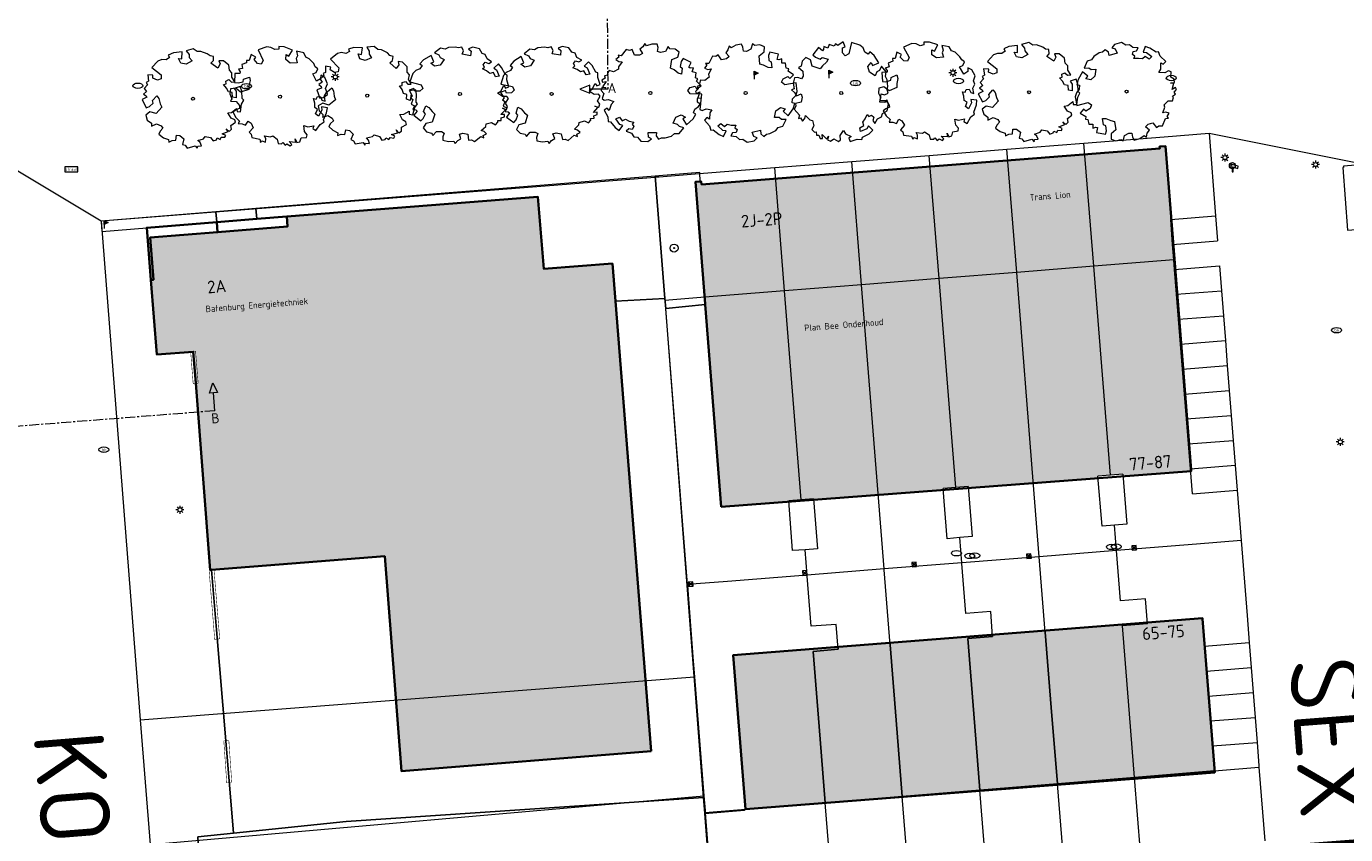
# Model space of a CAD drawing. Header units: metres. Extents: x 97476 to 98458, y 435938 to 436449.
# Tile 31 of 52: x 98075 to 98207, y 436198 to 436278. Entities that reach past the tile are written whole.
import ezdxf
from ezdxf.enums import TextEntityAlignment as Align
from ezdxf.lldxf.tags import DXFTag

# ---------------------------------------------------------------- set-up
doc = ezdxf.new("R2010")
doc.units = ezdxf.units.M
doc.linetypes.add('ZZ-CENTER-SO', pattern=[8, 5, -1, 1, -1])
for name, color, linetype, lineweight in [('B-RO-OG-BEBOUWING-V', 254, 'Continuous', 18), ('B-WE-GR-BEPLANTING_CULTUUR_HEESTERS-GV', 252, 'Continuous', 18), ('B-WE-GR-BOOM-S', 252, 'Continuous', 18), ('B-WE-IE-MEUBILAIR_WEGMEUBILAIR-S', 252, 'Continuous', 18), ('B-WE-IE-MEUBILAIR_WEGMEUBILAIR_CAMERA-S-200', 252, 'Continuous', 18), ('B-WE-IE-MEUBILAIR_WEGMEUBILAIR_VERKEERSBORD-S', 252, 'Continuous', 18), ('B-WE-IE-TERREINAFSCHEIDING_KUNSTMATIG_HEKWERK-G', 252, 'IE-TERREINAFSCHEIDING-KUNSTMATIG', 18), ('B-WE-KG-GRENS_PERCEEL-G', 150, 'KG-PERCEEL', 18), ('B-WE-KL-ET_LS_OV_LICHTMAST-S', 1, 'Continuous', 18), ('B-WE-KL-WATER-S', 252, 'Continuous', 18), ('B-WE-OG-BEBOUWING-GV', 4, 'Continuous', 35), ('B-WE-OG-BEBOUWING_ENTREE_GARAGE-G', 4, 'Continuous', 18), ('B-WE-OG-BEBOUWING_HOOFDGEBOUW-G', 4, 'Continuous', 18), ('B-WE-OG-BEBOUWING_HUISNUMMER-T25-500', 7, 'Continuous', 25), ('B-WE-OG-BEBOUWING_STRAATNAAM-T35-2000', 2, 'Continuous', 35), ('B-WE-OG-GRONDGEBRUIK-T25-250', 7, 'Continuous', 25), ('B-WE-OG-TERREIN_ERF-GV', 252, 'Continuous', 18), ('B-WE-RI-HWA_KOLK-S-200', 252, 'Continuous', 18), ('B-WE-VH-VERHARDING_GESLOTEN-GV', 252, 'Continuous', 18), ('X-XX-AL-VERWIJZING-S-200', 7, 'Continuous', 18), ('X-XX-AL-VERWIJZING_DOORSNEDE-G', 7, 'ZZ-CENTER-SO', 18)]:
    doc.layers.add(name, color=color, linetype=linetype, lineweight=lineweight)
doc.styles.add('NLCS-ISO', font='NLCS-ISO.ttf')
doc.styles.add('NLCS-ISO-M2000-T35', font='NLCS-ISO.ttf', dxfattribs={"height": 7})
doc.styles.add('NLCS-ISO-M250-T25', font='NLCS-ISO.ttf', dxfattribs={"height": 0.625})
doc.styles.add('NLCS-ISO-M500-T25', font='NLCS-ISO.ttf', dxfattribs={"height": 1.25})
doc.styles.get("Standard").update_dxf_attribs({"font": 'arial.ttf'})
doc.linetypes.add('IE-TERREINAFSCHEIDING-KUNSTMATIG', pattern='A,4,[82,NLCS.SHX,S=0.75,R=90,X=0,Y=0],4,-2', length=10)
tags = doc.linetypes.add('KG-PERCEEL', pattern='A,5.5,-2,["P",Standard,S=1.8,R=0,X=-0.5,Y=-0.9],-2,5.5,-2,[5,NLCS.SHX,S=0.75,R=0,X=0,Y=0],-2', length=19).pattern_tags.tags
tags[6] = DXFTag(74, 10)

# ---------------------------------------------------------------- blocks, each defined once
blk = doc.blocks.new('SIE-WEG_VERKEERSBORD_STRAATNAAM-SO')
at = {"color": 0, "linetype": 'ByBlock', "lineweight": 18}
blk.add_lwpolyline([(-3.25, -1.25), (3.25, -1.25), (3.25, 1.25), (-3.25, 1.25)], close=True, dxfattribs=at)
at = {"color": 0, "linetype": 'ByBlock', "lineweight": 18, "style": 'NLCS-ISO'}
blk.add_text('straat', height=1.5, dxfattribs=at).set_placement((0, 0.15), align=Align.MIDDLE_CENTER)
blk = doc.blocks.new('SIE-WEG_PAAL_VERKEERSBORD-SO')
at = {"color": 0, "linetype": 'ByBlock', "lineweight": 18}
blk.add_circle((0, 0), 1.5, dxfattribs=at)
at = {"color": 0, "linetype": 'ByBlock', "lineweight": 18, "style": 'NLCS-ISO'}
blk.add_text('vb', height=1.5, dxfattribs=at).set_placement((0, 0.13), align=Align.MIDDLE_CENTER)
blk = doc.blocks.new('SKL-ET_OV_LICHTMAST-SO')
at = {"color": 0, "linetype": 'ByBlock', "lineweight": 18}
for points in [[(-1.25, 0), (-2, 0)], [(-1.41, 1.41), (-0.88, 0.88)], [(0, 2), (0, 1.25)], [(0.88, 0.88), (1.41, 1.41)], [(2, 0), (1.25, 0)], [(-1.41, -1.41), (-0.88, -0.88)], [(0, -1.25), (0, -2)], [(0.88, -0.88), (1.41, -1.41)]]:
    blk.add_lwpolyline(points, dxfattribs=at)
blk.add_circle((0, 0), 1, dxfattribs=at)
blk = doc.blocks.new('SIE-WEG_PAAL_VLAGGENMAST-SO')
at = {"linetype": 'ByBlock', "lineweight": 18}
h = blk.add_hatch(color=0, dxfattribs=at)
h.dxf.hatch_style = 1
h.paths.add_polyline_path([(0, 2), (2, 1), (0, 0)])
at = {"color": 0, "linetype": 'ByBlock', "lineweight": 18}
blk.add_lwpolyline([(0, 2), (0, -2)], dxfattribs=at)
blk.add_lwpolyline([(0, 2), (2, 1), (0, 0)], close=True, dxfattribs=at)
blk = doc.blocks.new('SKL-WATER_WATERLEIDINGPUT-SO')
at = {"color": 0, "linetype": 'ByBlock', "lineweight": 18}
blk.add_ellipse((0, 0), major_axis=(2.5, 0), ratio=0.54, dxfattribs=at)
blk = doc.blocks.new('SKL-WATER_BRANDKRAAN_BRANDPUT-SO')
at = {"color": 0, "linetype": 'ByBlock', "lineweight": 18}
blk.add_ellipse((0, 0), major_axis=(2.5, 0), ratio=0.54, dxfattribs=at)
at = {"color": 0, "linetype": 'ByBlock', "lineweight": 18, "style": 'NLCS-ISO'}
blk.add_text('bk', height=1.5, dxfattribs=at).set_placement((0.16, 0), align=Align.MIDDLE_CENTER)
blk = doc.blocks.new('SGR-BOOM_01-SO')
at = {"linetype": 'ByBlock', "lineweight": 18}
h = blk.add_hatch(color=0, dxfattribs=at)
h.dxf.hatch_style = 1
edge = h.paths.add_edge_path()
edge.add_arc((0, 0), 0.25, 0, 360)
at = {"color": 0, "linetype": 'ByBlock', "lineweight": 18}
for radius in [2, 0.25]:
    blk.add_circle((0, 0), radius, dxfattribs=at)
blk = doc.blocks.new('SIE-WEG_CAMERA-SO')
at = {"color": 0, "linetype": 'ByBlock', "lineweight": 18}
blk.add_lwpolyline([(-1.22, 0.41), (-1.22, -1.92), (-0.72, -1.92), (-0.72, 0.25), (1.55, -0.53), (1.95, 0.66), (-1.6, 1.86), (-2, 0.68)], close=True, dxfattribs=at)
blk = doc.blocks.new('SGR-BOOM_06')
at = {"flags": 128}
blk.add_lwpolyline([(2.7, 3.52), (2.53, 3.94), (2.2, 4.06), (1.94, 4.52), (1.27, 4.69), (0.86, 4.52), (1.11, 4.27), (1.06, 3.81), (0.23, 3.98), (0.35, 4.32), (0.18, 4.69), (-0.15, 4.61), (-0.49, 4.69), (-1.15, 4.65), (-1.49, 4.48), (-1.95, 4.57), (-2.54, 4.11), (-2.12, 3.9), (-1.99, 3.64), (-1.58, 3.44), (-1.99, 2.89), (-2.54, 2.77), (-2.92, 3.1), (-2.62, 3.22), (-2.87, 3.86), (-3.63, 3.43), (-4, 3.02), (-3.79, 2.85), (-4, 2.51), (-4.42, 2.35), (-4.72, 2.05), (-5.01, 1.21), (-3.88, 0.92), (-3.71, 0.54), (-4, 0.29), (-4.51, 0.29), (-4.6, 0.56), (-5.09, 0.38), (-4.76, -0.17), (-4.93, -0.38), (-4.72, -0.54), (-4.88, -1.01), (-4.53, -1.18), (-4.72, -1.55), (-4.42, -1.59), (-4.29, -1.71), (-4.62, -2.11), (-3.92, -2.68), (-3.67, -2.43), (-3.46, -1.97), (-3.63, -1.76), (-3.42, -1.17), (-3.12, -1.34), (-2.79, -1.76), (-2.5, -2.01), (-2.79, -2.81), (-3.42, -2.93), (-3.67, -3.39), (-3.33, -3.77), (-2.83, -3.9), (-2.77, -4.02), (-2.71, -4.15), (-2.33, -3.73), (-1.83, -3.73), (-1.57, -3.9), (-1.7, -4.27), (-1.7, -4.61), (-1.15, -4.74), (-0.61, -4.69), (-0.49, -4.94), (-0.23, -4.65), (0.1, -4.48), (-0.06, -4.01), (0.27, -3.9), (0.77, -4.02), (0.86, -4.61), (1.15, -4.57), (1.44, -4.74), (2.07, -4.23), (2.37, -4.36), (2.32, -4.15), (2.66, -3.98), (2.41, -3.73), (2.11, -3.64), (2.57, -3.23), (2.62, -2.98), (3.16, -2.85), (3.54, -3.06), (3.79, -2.81), (3.77, -2.63), (4.12, -2.63), (4.12, -2.39), (4.46, -2.26), (4.46, -2.05), (4.08, -2.05), (4.54, -1.59), (4.25, -1.42), (4.63, -1.55), (4.75, -1.26), (4.54, -0.92), (4.84, -0.46), (4.67, -0.25), (4.25, -0.25), (3.75, 0.08), (4.08, 0.29), (4.38, 0.84), (4.54, 0.59), (4.88, 0.71), (4.67, 1.43), (4.71, 1.89), (4.5, 1.97), (4.16, 2.64), (3.83, 3.01), (3.37, 2.6), (3.66, 2.43), (3.91, 1.8), (3.54, 1.72), (3.33, 2.14), (2.99, 2.05), (2.66, 2.31), (2.24, 2.51), (2.45, 2.68), (2.32, 2.93), (2.53, 3.18), (2.87, 3.06), (3.16, 3.23)], close=True, dxfattribs=at)
blk.add_circle((0, 0), 0.15)
blk = doc.blocks.new('SAL-VERWIJZING_DOORSNEDE_LINKS-SO')
for p, q in [((-9, 2), (-14, 0)), ((-14, 0), (-9, -2)), ((-9, -2), (-9, 2)), ((0, 0), (-9, 0))]:
    blk.add_line(p, q)
at = {"lineweight": 50, "style": 'NLCS-ISO'}
blk.add_attdef('...', text='', height=5, dxfattribs=at).set_placement((0, 0.53), align=Align.MIDDLE_LEFT)
blk = doc.blocks.new('SAL-VERWIJZING_DOORSNEDE_BOVEN-SO')
for p, q in [((-2, 9), (0, 14)), ((0, 14), (2, 9)), ((2, 9), (-2, 9)), ((0, 0), (0, 9))]:
    blk.add_line(p, q)
at = {"lineweight": 50, "style": 'NLCS-ISO'}
blk.add_attdef('...', text='', height=5, dxfattribs=at).set_placement((-0.05, -1.19), align=Align.TOP_CENTER)
blk = doc.blocks.new('B-SRI-KOLK_STRAAT_01-SO')
for p, q in [((-1.125, 0), (1.125, 2.25)), ((1.125, 0), (-1.125, 2.25))]:
    blk.add_line(p, q)
blk.add_lwpolyline([(-1.125, 0), (1.125, 0), (1.125, 2.25), (-1.125, 2.25)], close=True)

msp = doc.modelspace()

# ---------------------------------------------------------------- hatches: boundary and pattern name
at = {"layer": 'B-RO-OG-BEBOUWING-V', "transparency": 33554495}
h = msp.add_hatch(color=256, dxfattribs=at)
h.dxf.hatch_style = 1
h.paths.add_polyline_path([(98149.95, 436263.19), (98142.57, 436262.61), (98142.54, 436262.89), (98142.44, 436262.89), (98141.96, 436262.85), (98142.88, 436251.33), (98150.85, 436251.97)])
h.paths.add_polyline_path([(98157.65, 436263.79), (98149.95, 436263.19), (98150.85, 436251.97), (98158.54, 436252.58)])
h.paths.add_polyline_path([(98165.39, 436264.4), (98157.65, 436263.79), (98158.54, 436252.58), (98166.28, 436253.2)])
h.paths.add_polyline_path([(98173.14, 436265), (98165.39, 436264.4), (98166.28, 436253.2), (98174.03, 436253.81)])
h.paths.add_polyline_path([(98180.84, 436265.61), (98173.14, 436265), (98174.03, 436253.81), (98181.73, 436254.43)])
h.paths.add_polyline_path([(98189.14, 436263.14), (98188.88, 436266.43), (98188.3, 436266.39), (98188.32, 436266.19), (98180.84, 436265.61), (98181.73, 436254.43), (98189.73, 436255.06), (98189.6, 436256.61), (98189.41, 436259.1)])
h.paths.add_polyline_path([(98190.2, 436249.14), (98190, 436251.63), (98189.8, 436254.12), (98189.73, 436255.06), (98181.73, 436254.43), (98183.39, 436233.56), (98184.63, 436233.66), (98184.65, 436233.45), (98191.4, 436233.96), (98191.38, 436234.2), (98191.19, 436236.69), (98190.99, 436239.18), (98190.79, 436241.67), (98190.59, 436244.16), (98190.4, 436246.65)])
h.paths.add_polyline_path([(98181.73, 436254.43), (98174.03, 436253.81), (98175.69, 436232.95), (98175.71, 436232.77), (98182.17, 436233.26), (98182.15, 436233.46), (98183.39, 436233.56)])
h.paths.add_polyline_path([(98174.03, 436253.81), (98166.28, 436253.2), (98167.94, 436232.33), (98169.19, 436232.43), (98169.2, 436232.28), (98175.71, 436232.77), (98175.69, 436232.95)])
h.paths.add_polyline_path([(98166.28, 436253.2), (98158.54, 436252.58), (98160.2, 436231.72), (98160.21, 436231.6), (98166.71, 436232.09), (98166.7, 436232.23), (98167.94, 436232.33)])
h.paths.add_polyline_path([(98158.54, 436252.58), (98150.85, 436251.97), (98152.51, 436231.1), (98153.76, 436231.2), (98153.76, 436231.11), (98160.21, 436231.6), (98160.2, 436231.72)])
h.paths.add_polyline_path([(98150.85, 436251.97), (98142.88, 436251.33), (98142.94, 436250.62), (98142.93, 436250.62), (98144.54, 436230.41), (98151.27, 436230.92), (98151.27, 436231), (98152.51, 436231.1)])
h = msp.add_hatch(color=256, dxfattribs=at)
h.dxf.hatch_style = 1
h.paths.add_polyline_path([(98137.54, 436205.99), (98135.84, 436227.42), (98133.97, 436250.93), (98133.67, 436254.7), (98126.82, 436254.18), (98126.22, 436261.37), (98101.15, 436259.39), (98101.22, 436258.39), (98094.24, 436257.83), (98087.51, 436257.29), (98087.84, 436253.08), (98087.59, 436253.06), (98088.18, 436245.63), (98091.82, 436245.9), (98092.06, 436242.74), (98093.52, 436224.09), (98093.65, 436224.1), (98110.93, 436225.46), (98112.6, 436204.02)])
h = msp.add_hatch(color=256, dxfattribs=at)
h.dxf.hatch_style = 1
h.paths.add_polyline_path([(98153.72, 436215.97), (98156.21, 436216.18), (98156.19, 436216.42), (98145.74, 436215.6), (98146.95, 436200.2), (98151.13, 436200.53), (98154.92, 436200.84), (98154.32, 436208.45)])
h.paths.add_polyline_path([(98161.41, 436216.61), (98161.39, 436216.83), (98156.19, 436216.42), (98156.21, 436216.18), (98153.72, 436215.97), (98154.32, 436208.45), (98154.92, 436200.84), (98162.61, 436201.47), (98162.01, 436209.09)])
h.paths.add_polyline_path([(98169.14, 436217.25), (98171.63, 436217.45), (98171.62, 436217.63), (98161.39, 436216.83), (98161.41, 436216.61), (98162.01, 436209.09), (98162.61, 436201.47), (98170.35, 436202.11), (98169.74, 436209.73)])
h.paths.add_polyline_path([(98176.89, 436217.89), (98176.88, 436218.05), (98171.62, 436217.63), (98171.63, 436217.45), (98169.14, 436217.25), (98169.74, 436209.73), (98170.35, 436202.11), (98178.1, 436202.75), (98177.49, 436210.37)])
h.paths.add_polyline_path([(98192.59, 436219.22), (98192.59, 436219.28), (98176.88, 436218.05), (98176.89, 436217.89), (98177.49, 436210.37), (98178.1, 436202.75), (98185.8, 436203.38), (98193.79, 436204.04)])

# ---------------------------------------------------------------- linework, layer by layer
at = {"layer": 'B-WE-GR-BEPLANTING_CULTUUR_HEESTERS-GV'}
msp.add_lwpolyline([(98206.58, 436264.3), (98207.06, 436258.04), (98210.51, 436258.3), (98210.06, 436264.23), (98209.96, 436264.22), (98209.9, 436264.68), (98206.67, 436264.42), (98206.66, 436264.31)], close=True, dxfattribs=at)
at = {"layer": 'B-WE-IE-TERREINAFSCHEIDING_KUNSTMATIG_HEKWERK-G', "ltscale": 0.2}
for points in [[(98137.94, 436263.42), (98138.31, 436263.47)], [(98137.94, 436263.42), (98138.91, 436251.21)], [(98133.97, 436250.93), (98138.91, 436251.21)], [(98138.99, 436250.21), (98138.91, 436251.21)], [(98142.93, 436250.62), (98138.99, 436250.21)], [(98142.76, 436201.38), (98138.99, 436250.21)], [(98094.13, 436218.11), (98093.65, 436224.1)], [(98095.08, 436207.04), (98094.13, 436218.11)], [(98095.82, 436197.82), (98095.08, 436207.04)], [(98107.07, 436198.97), (98142.76, 436201.38)], [(98142.88, 436199.79), (98142.76, 436201.38)], [(98142.88, 436199.79), (98146.85, 436200.12)], [(98145.47, 436166.34), (98142.88, 436199.79)], [(98146.85, 436200.12), (98146.95, 436200.2)], [(98095.82, 436197.82), (98107.07, 436198.97)], [(98092.52, 436193.57), (98092.26, 436197.46), (98095.82, 436197.82)]]:
    msp.add_lwpolyline(points, dxfattribs=at)
at = {"layer": 'B-WE-KG-GRENS_PERCEEL-G', "ltscale": 0.2}
for points in [[(98069.11, 436267.06), (98082.64, 436258.97)], [(98180.75, 436266.72), (98188.75, 436267.35)], [(98188.75, 436267.35), (98193.24, 436267.71)], [(98193.24, 436267.71), (98193.89, 436259.45)], [(98193.24, 436267.71), (98210.56, 436264.25)], [(98157.56, 436264.89), (98165.3, 436265.5)], [(98165.3, 436265.5), (98173.05, 436266.11)], [(98166.28, 436253.2), (98165.3, 436265.5)], [(98173.05, 436266.11), (98180.75, 436266.72)], [(98174.03, 436253.81), (98173.05, 436266.11)], [(98181.73, 436254.43), (98180.75, 436266.72)], [(98141.94, 436263.65), (98149.87, 436264.28)], [(98149.87, 436264.28), (98157.56, 436264.89)], [(98150.85, 436251.97), (98149.87, 436264.28)], [(98158.54, 436252.58), (98157.56, 436264.89)], [(98082.64, 436258.97), (98137.94, 436263.34)], [(98137.94, 436263.34), (98141.94, 436263.65)], [(98137.94, 436263.34), (98138.91, 436251.01)], [(98082.64, 436258.97), (98086.53, 436209.13)], [(98189.41, 436259.1), (98193.89, 436259.45)], [(98189.6, 436256.61), (98189.41, 436259.1)], [(98193.89, 436259.45), (98194.08, 436256.96)], [(98189.6, 436256.61), (98194.08, 436256.96)], [(98189.73, 436255.06), (98189.6, 436256.61)], [(98189.73, 436255.06), (98181.73, 436254.43)], [(98189.8, 436254.12), (98189.73, 436255.06)], [(98174.03, 436253.81), (98166.28, 436253.2)], [(98181.73, 436254.43), (98174.03, 436253.81)], [(98175.69, 436232.95), (98174.03, 436253.81)], [(98183.39, 436233.56), (98181.73, 436254.43)], [(98189.8, 436254.12), (98194.28, 436254.47)], [(98190, 436251.63), (98189.8, 436254.12)], [(98194.28, 436254.47), (98194.48, 436251.98)], [(98158.54, 436252.58), (98150.85, 436251.97)], [(98166.28, 436253.2), (98158.54, 436252.58)], [(98160.2, 436231.72), (98158.54, 436252.58)], [(98167.94, 436232.33), (98166.28, 436253.2)], [(98142.91, 436251.33), (98138.91, 436251.01)], [(98138.91, 436251.01), (98141.14, 436222.64)], [(98150.85, 436251.97), (98142.91, 436251.33)], [(98152.51, 436231.1), (98150.85, 436251.97)], [(98190, 436251.63), (98194.48, 436251.98)], [(98190.2, 436249.14), (98190, 436251.63)], [(98194.48, 436251.98), (98194.67, 436249.49)], [(98190.2, 436249.14), (98194.67, 436249.49)], [(98190.4, 436246.65), (98190.2, 436249.14)], [(98194.67, 436249.49), (98194.87, 436247)], [(98190.4, 436246.65), (98194.87, 436247)], [(98190.59, 436244.16), (98190.4, 436246.65)], [(98194.87, 436247), (98195.06, 436244.51)], [(98190.59, 436244.16), (98195.06, 436244.51)], [(98195.06, 436244.51), (98195.26, 436242.02)], [(98190.79, 436241.67), (98190.59, 436244.16)], [(98190.79, 436241.67), (98195.26, 436242.02)], [(98195.26, 436242.02), (98195.46, 436239.53)], [(98190.99, 436239.18), (98190.79, 436241.67)], [(98190.99, 436239.18), (98195.46, 436239.53)], [(98191.19, 436236.69), (98190.99, 436239.18)], [(98195.46, 436239.53), (98195.65, 436237.04)], [(98191.19, 436236.69), (98195.65, 436237.04)], [(98191.38, 436234.2), (98191.19, 436236.69)], [(98195.65, 436237.04), (98195.85, 436234.55)], [(98191.38, 436234.2), (98195.85, 436234.55)], [(98191.58, 436231.71), (98191.38, 436234.2)], [(98195.85, 436234.55), (98196.04, 436232.06)], [(98176.29, 436225.4), (98175.69, 436232.95)], [(98183.39, 436233.56), (98182.15, 436233.46)], [(98183.79, 436228.58), (98182.55, 436228.48), (98182.15, 436233.46)], [(98184.63, 436233.66), (98183.39, 436233.56)], [(98184.63, 436233.66), (98185.03, 436228.68), (98183.79, 436228.58)], [(98153.76, 436231.2), (98152.51, 436231.1)], [(98153.76, 436231.2), (98154.15, 436226.22)], [(98160.8, 436224.2), (98160.2, 436231.72)], [(98167.94, 436232.33), (98166.7, 436232.23)], [(98167.1, 436227.22), (98166.7, 436232.23)], [(98169.19, 436232.43), (98167.94, 436232.33)], [(98169.19, 436232.43), (98169.58, 436227.45)], [(98191.58, 436231.71), (98196.04, 436232.06)], [(98196.04, 436232.06), (98196.44, 436227.04)], [(98152.51, 436231.1), (98151.27, 436231)], [(98151.66, 436226.03), (98151.27, 436231)], [(98183.99, 436226.03), (98183.79, 436228.58)], [(98168.34, 436227.34), (98167.1, 436227.22)], [(98169.58, 436227.45), (98168.34, 436227.34)], [(98168.54, 436224.81), (98168.34, 436227.34)], [(98152.91, 436226.12), (98151.66, 436226.03)], [(98154.15, 436226.22), (98152.91, 436226.12)], [(98153.11, 436223.59), (98152.91, 436226.12)], [(98183.99, 436226.03), (98176.29, 436225.4)], [(98191.98, 436226.68), (98183.99, 436226.03)], [(98184.39, 436221.01), (98183.99, 436226.03)], [(98196.44, 436227.04), (98191.98, 436226.68)], [(98196.44, 436227.04), (98197.03, 436219.54)], [(98168.54, 436224.81), (98160.8, 436224.2)], [(98176.29, 436225.4), (98168.54, 436224.81)], [(98168.55, 436224.76), (98168.54, 436224.81)], [(98168.95, 436219.74), (98168.55, 436224.76)], [(98176.89, 436217.89), (98176.29, 436225.4)], [(98153.11, 436223.59), (98145.16, 436222.96)], [(98160.8, 436224.2), (98153.11, 436223.59)], [(98153.12, 436223.49), (98153.11, 436223.59)], [(98153.52, 436218.47), (98153.12, 436223.49)], [(98160.81, 436224.12), (98160.8, 436224.2)], [(98161.41, 436216.61), (98160.81, 436224.12)], [(98145.16, 436222.96), (98141.14, 436222.64)], [(98141.14, 436222.64), (98141.15, 436222.5)], [(98141.15, 436222.5), (98141.74, 436214.99)], [(98187.08, 436218.72), (98186.89, 436221.21), (98184.39, 436221.01)], [(98171.63, 436217.45), (98171.44, 436219.94), (98168.95, 436219.74)], [(98197.03, 436219.54), (98197.24, 436216.85)], [(98156.21, 436216.18), (98156.01, 436218.66), (98153.52, 436218.47)], [(98187.08, 436218.72), (98184.59, 436218.52)], [(98185.19, 436211.01), (98184.59, 436218.52)], [(98171.63, 436217.45), (98169.14, 436217.25)], [(98169.74, 436209.73), (98169.14, 436217.25)], [(98177.49, 436210.37), (98176.89, 436217.89)], [(98192.99, 436214), (98192.79, 436216.49), (98197.24, 436216.85)], [(98197.24, 436216.85), (98197.44, 436214.35)], [(98156.21, 436216.18), (98153.72, 436215.97)], [(98154.32, 436208.45), (98153.72, 436215.97)], [(98162.01, 436209.09), (98161.41, 436216.61)], [(98141.74, 436214.99), (98141.86, 436213.44)], [(98192.99, 436214), (98197.44, 436214.35)], [(98197.44, 436214.35), (98197.63, 436211.86)], [(98086.53, 436209.13), (98141.86, 436213.44)], [(98141.86, 436213.44), (98142.8, 436201.53)], [(98193.18, 436211.51), (98192.99, 436214)], [(98193.18, 436211.51), (98197.63, 436211.86)], [(98193.38, 436209.02), (98193.18, 436211.51)], [(98197.63, 436211.86), (98197.83, 436209.37)], [(98178.1, 436202.75), (98177.49, 436210.37)], [(98185.8, 436203.38), (98185.19, 436211.01)], [(98086.53, 436209.13), (98087.5, 436196.67)], [(98162.61, 436201.47), (98162.01, 436209.09)], [(98170.35, 436202.11), (98169.74, 436209.73)], [(98193.38, 436209.02), (98197.83, 436209.37)], [(98193.58, 436206.53), (98193.38, 436209.02)], [(98197.83, 436209.37), (98198.03, 436206.88)], [(98154.92, 436200.84), (98154.32, 436208.45)], [(98193.58, 436206.53), (98198.03, 436206.88)], [(98193.78, 436204.03), (98193.58, 436206.53)], [(98198.03, 436206.88), (98198.21, 436204.56)], [(98193.78, 436204.03), (98185.8, 436203.38)], [(98193.78, 436204.03), (98198.22, 436204.4)], [(98198.21, 436204.56), (98198.22, 436204.4)], [(98198.22, 436204.4), (98198.8, 436197.05)], [(98178.1, 436202.75), (98170.35, 436202.11)], [(98185.8, 436203.38), (98178.1, 436202.75)], [(98178.7, 436195.3), (98178.1, 436202.75)], [(98186.39, 436195.9), (98185.8, 436203.38)], [(98087.5, 436196.67), (98142.8, 436201.53)], [(98142.8, 436201.53), (98142.92, 436200.08)], [(98162.61, 436201.47), (98154.92, 436200.84)], [(98170.35, 436202.11), (98162.61, 436201.47)], [(98163.2, 436194.09), (98162.61, 436201.47)], [(98170.94, 436194.69), (98170.35, 436202.11)], [(98142.92, 436200.08), (98142.93, 436199.85)], [(98146.96, 436200.18), (98142.93, 436199.85)], [(98142.93, 436199.85), (98144.11, 436184.88)], [(98154.92, 436200.84), (98146.96, 436200.18)], [(98155.51, 436193.49), (98154.92, 436200.84)]]:
    msp.add_lwpolyline(points, dxfattribs=at)
at = {"layer": 'B-WE-OG-BEBOUWING-GV'}
for points in [[(98144.54, 436230.41), (98191.45, 436233.96), (98191.44, 436234.1), (98189.84, 436254.33), (98189.14, 436263.14), (98188.88, 436266.43), (98188.3, 436266.39), (98188.32, 436266.19), (98142.57, 436262.61), (98142.54, 436262.89), (98142.44, 436262.89), (98141.96, 436262.85), (98142.93, 436250.67), (98142.93, 436250.62)], [(98137.54, 436205.99), (98135.84, 436227.42), (98133.97, 436250.93), (98133.67, 436254.7), (98126.82, 436254.18), (98126.22, 436261.37), (98101.15, 436259.39), (98101.22, 436258.39), (98094.24, 436257.83), (98087.51, 436257.29), (98087.84, 436253.08), (98087.59, 436253.06), (98088.18, 436245.63), (98091.82, 436245.9), (98092.06, 436242.74), (98093.52, 436224.09), (98093.65, 436224.1), (98110.93, 436225.46), (98112.6, 436204.02)], [(98101.15, 436259.39), (98098.17, 436259.15), (98094.16, 436258.83), (98094.24, 436257.83), (98101.22, 436258.39)], [(98094.16, 436258.83), (98087.18, 436258.27), (98087.59, 436253.06), (98087.84, 436253.08), (98087.51, 436257.29), (98094.24, 436257.83)], [(98192.59, 436219.22), (98192.59, 436219.28), (98145.74, 436215.6), (98146.95, 436200.2), (98193.8, 436203.88)]]:
    msp.add_lwpolyline(points, close=True, dxfattribs=at)
at = {"layer": 'B-WE-OG-BEBOUWING_ENTREE_GARAGE-G', "const_width": 0.05}
for points in [[(98091.56, 436245.88), (98092.05, 436245.93), (98092.31, 436242.75), (98091.81, 436242.7)], [(98093.4, 436224.07), (98093.89, 436224.12), (98094.46, 436217.22), (98093.96, 436217.17)], [(98094.87, 436207.02), (98095.37, 436207.07), (98095.66, 436202.91), (98095.16, 436202.86)]]:
    msp.add_lwpolyline(points, close=True, dxfattribs=at)
at = {"layer": 'B-WE-OG-BEBOUWING_HOOFDGEBOUW-G'}
for points in [[(98176.89, 436217.89), (98176.88, 436218.05), (98171.62, 436217.63), (98171.63, 436217.45), (98169.14, 436217.25), (98169.74, 436209.73), (98170.35, 436202.11), (98178.1, 436202.75), (98177.49, 436210.37), (98176.89, 436217.89)], [(98192.59, 436219.22), (98192.59, 436219.28), (98176.88, 436218.05), (98176.89, 436217.89), (98177.49, 436210.37), (98178.1, 436202.75), (98185.8, 436203.38), (98193.79, 436204.04), (98192.59, 436219.22)], [(98161.41, 436216.61), (98161.39, 436216.83), (98156.19, 436216.42), (98156.21, 436216.18), (98153.72, 436215.97), (98154.32, 436208.45), (98154.92, 436200.84), (98162.61, 436201.47), (98162.01, 436209.09), (98161.41, 436216.61)], [(98169.14, 436217.25), (98171.63, 436217.45), (98171.62, 436217.63), (98161.39, 436216.83), (98161.41, 436216.61), (98162.01, 436209.09), (98162.61, 436201.47), (98170.35, 436202.11), (98169.74, 436209.73), (98169.14, 436217.25)], [(98153.72, 436215.97), (98156.21, 436216.18), (98156.19, 436216.42), (98145.74, 436215.6), (98146.95, 436200.2), (98151.13, 436200.53), (98154.92, 436200.84), (98154.32, 436208.45), (98153.72, 436215.97)]]:
    msp.add_lwpolyline(points, close=True, dxfattribs=at)
at = {"layer": 'B-WE-OG-TERREIN_ERF-GV'}
for points in [[(98133.97, 436250.93), (98138.91, 436251.21), (98137.94, 436263.42), (98098.08, 436260.21), (98098.17, 436259.15), (98101.15, 436259.39), (98126.22, 436261.37), (98126.82, 436254.18), (98133.67, 436254.7)], [(98137.94, 436263.42), (98138.91, 436251.21), (98138.99, 436250.21), (98142.93, 436250.62), (98142.93, 436250.67), (98141.96, 436262.85), (98142.44, 436262.89), (98142.39, 436263.8), (98138.31, 436263.47)], [(98087.18, 436258.27), (98094.16, 436258.83), (98094.08, 436259.88), (98082.62, 436258.92), (98082.61, 436258.87), (98082.69, 436257.91)], [(98093.65, 436224.1), (98094.13, 436218.11), (98095.08, 436207.04), (98095.82, 436197.82), (98107.07, 436198.97), (98142.76, 436201.38), (98138.99, 436250.21), (98138.91, 436251.21), (98133.97, 436250.93), (98135.84, 436227.42), (98137.54, 436205.99), (98112.6, 436204.02), (98110.93, 436225.46)], [(98142.88, 436199.79), (98142.76, 436201.38), (98107.07, 436198.97), (98095.82, 436197.82), (98092.26, 436197.46), (98092.52, 436193.57), (98100.28, 436194.18), (98100.29, 436194.09), (98132.81, 436196.63), (98134.91, 436169.82), (98102.39, 436167.27), (98102.39, 436167.18), (98094.59, 436166.57), (98095, 436162.35), (98145.47, 436166.34)]]:
    msp.add_lwpolyline(points, close=True, dxfattribs=at)
at = {"layer": 'B-WE-VH-VERHARDING_GESLOTEN-GV'}
for points in [[(98098.17, 436259.15), (98098.08, 436260.21), (98094.08, 436259.88), (98094.16, 436258.83)], [(98094.16, 436258.83), (98087.18, 436258.27), (98087.59, 436253.06), (98087.84, 436253.08), (98087.51, 436257.29), (98094.24, 436257.83), (98101.22, 436258.39), (98101.15, 436259.39), (98098.17, 436259.15)]]:
    msp.add_lwpolyline(points, close=True, dxfattribs=at)
at = {"layer": 'X-XX-AL-VERWIJZING_DOORSNEDE-G', "ltscale": 0.2}
for points in [[(98133.12, 436285.13), (98133.2, 436272.13)], [(98093.98, 436239.99), (98065.07, 436237.72)]]:
    msp.add_lwpolyline(points, dxfattribs=at)

# ---------------------------------------------------------------- block references
at = {"layer": 'B-WE-GR-BOOM-S'}
for p, rotation in [((98165.25, 436271.81), 312.659036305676), ((98091.79, 436271.16), 336.4768238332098), ((98100.48, 436271.37), 308.4306793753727), ((98109.19, 436271.47), 328.8588422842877), ((98137.46, 436271.74), 192.1345648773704), ((98146.97, 436271.73), 205.062547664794), ((98175.27, 436271.81), 337.1845791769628), ((98185, 436271.88), 29.29152735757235), ((98127.6, 436271.65), 2.684100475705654), ((98156.51, 436271.73), 272.1346782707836)]:
    msp.add_blockref('SGR-BOOM_06', p, dxfattribs=dict(at, rotation=rotation))
msp.add_blockref('SGR-BOOM_06', (98118.45, 436271.63), dxfattribs=at)
at = {"layer": 'B-WE-GR-BOOM-S', "xscale": 0.2, "yscale": 0.2, "zscale": 0.2}
msp.add_blockref('SGR-BOOM_01-SO', (98139.82, 436256.24), dxfattribs=at)
at = {"layer": 'B-WE-IE-MEUBILAIR_WEGMEUBILAIR-S', "xscale": 0.2, "yscale": 0.2, "zscale": 0.2}
for name, p in [('SIE-WEG_PAAL_VLAGGENMAST-SO', (98147.81, 436273.52)), ('SIE-WEG_PAAL_VLAGGENMAST-SO', (98155.26, 436273.61)), ('SIE-WEG_PAAL_VERKEERSBORD-SO', (98195.57, 436264.48)), ('SIE-WEG_PAAL_VLAGGENMAST-SO', (98082.91, 436258.61))]:
    msp.add_blockref(name, p, dxfattribs=at)
at = {"layer": 'B-WE-IE-MEUBILAIR_WEGMEUBILAIR_CAMERA-S-200', "xscale": 0.2, "yscale": 0.2, "zscale": 0.2, "rotation": 3.881008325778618}
msp.add_blockref('SIE-WEG_CAMERA-SO', (98195.78, 436264.27), dxfattribs=at)
at = {"layer": 'B-WE-IE-MEUBILAIR_WEGMEUBILAIR_VERKEERSBORD-S', "xscale": 0.2, "yscale": 0.2, "zscale": 0.2}
msp.add_blockref('SIE-WEG_VERKEERSBORD_STRAATNAAM-SO', (98079.64, 436264.1), dxfattribs=at)
at = {"layer": 'B-WE-KL-ET_LS_OV_LICHTMAST-S', "xscale": 0.2, "yscale": 0.2, "zscale": 0.2}
for p in [(98106, 436273.34), (98167.66, 436273.76), (98194.82, 436265.28), (98203.87, 436264.59), (98206.34, 436236.88), (98090.49, 436230.11)]:
    msp.add_blockref('SKL-ET_OV_LICHTMAST-SO', p, dxfattribs=at)
at = {"layer": 'B-WE-KL-WATER-S', "xscale": 0.2, "yscale": 0.2, "zscale": 0.2}
for name, p in [('SKL-WATER_WATERLEIDINGPUT-SO', (98189.47, 436273.23)), ('SKL-WATER_WATERLEIDINGPUT-SO', (98086.29, 436272.46)), ('SKL-WATER_BRANDKRAAN_BRANDPUT-SO', (98097.13, 436272.41)), ('SKL-WATER_BRANDKRAAN_BRANDPUT-SO', (98157.94, 436272.72)), ('SKL-WATER_WATERLEIDINGPUT-SO', (98168.22, 436272.93)), ('SKL-WATER_BRANDKRAAN_BRANDPUT-SO', (98205.97, 436248.04)), ('SKL-WATER_BRANDKRAAN_BRANDPUT-SO', (98082.9, 436236.11)), ('SKL-WATER_WATERLEIDINGPUT-SO', (98168.02, 436225.77)), ('SKL-WATER_WATERLEIDINGPUT-SO', (98183.49, 436226.4)), ('SKL-WATER_WATERLEIDINGPUT-SO', (98183.98, 436226.43)), ('SKL-WATER_WATERLEIDINGPUT-SO', (98169.34, 436225.5)), ('SKL-WATER_WATERLEIDINGPUT-SO', (98169.86, 436225.53))]:
    msp.add_blockref(name, p, dxfattribs=at)
at = {"layer": 'B-WE-RI-HWA_KOLK-S-200', "xscale": 0.2, "yscale": 0.2, "zscale": 0.2}
for p, rotation in [((98185.78, 436226.09), 4.550000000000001), ((98163.82, 436224.42), 4.550000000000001), ((98175.27, 436225.25), 4.550000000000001), ((98152.9, 436223.57), 4.550591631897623), ((98141.5, 436222.45), 4.550000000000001)]:
    msp.add_blockref('B-SRI-KOLK_STRAAT_01-SO', p, dxfattribs=dict(at, rotation=rotation))
at = {"layer": 'X-XX-AL-VERWIJZING-S-200', "xscale": 0.2, "yscale": 0.2, "zscale": 0.2}
msp.add_blockref('SAL-VERWIJZING_DOORSNEDE_LINKS-SO', (98133.2, 436272.13), dxfattribs=at).add_auto_attribs({'...': 'A'})
at = {"layer": 'X-XX-AL-VERWIJZING-S-200', "xscale": 0.2, "yscale": 0.2, "zscale": 0.2, "rotation": 4.481688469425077}
msp.add_blockref('SAL-VERWIJZING_DOORSNEDE_BOVEN-SO', (98093.98, 436239.99), dxfattribs=at).add_auto_attribs({'...': 'B'})

# ---------------------------------------------------------------- texts
at = {"layer": 'B-WE-OG-BEBOUWING_HUISNUMMER-T25-500', "style": 'NLCS-ISO-M500-T25'}
for s, rotation, p in [('2J-2P', 4.4, (98148.58, 436259.07)), ('2A', 4.6, (98094.16, 436252.41)), ('77-87', 4.5, (98187.37, 436234.81)), ('65-75', 4.5, (98188.68, 436217.87))]:
    msp.add_text(s, height=1.25, rotation=rotation, dxfattribs=at).set_placement(p, align=Align.MIDDLE)
at = {"layer": 'B-WE-OG-BEBOUWING_STRAATNAAM-T35-2000', "style": 'NLCS-ISO-M2000-T35'}
for s, rotation, p in [('SEXTANTSTRAAT', 274.4, (98207.44, 436179.65)), ('KOMPASSTRAAT', 274.6, (98082.05, 436174.15))]:
    msp.add_text(s, height=7, rotation=rotation, dxfattribs=at).set_placement(p, align=Align.MIDDLE)
at = {"layer": 'B-WE-OG-GRONDGEBRUIK-T25-250', "style": 'NLCS-ISO-M250-T25'}
for s, p in [('Trans Lion', (98175.35, 436260.97)), ('Batenburg Energietechniek', (98093.08, 436249.83)), ('Plan Bee Onderhoud', (98152.85, 436247.94))]:
    msp.add_text(s, height=0.65, rotation=4.5255, dxfattribs=at).set_placement(p)

doc.saveas('drawing.dxf')
